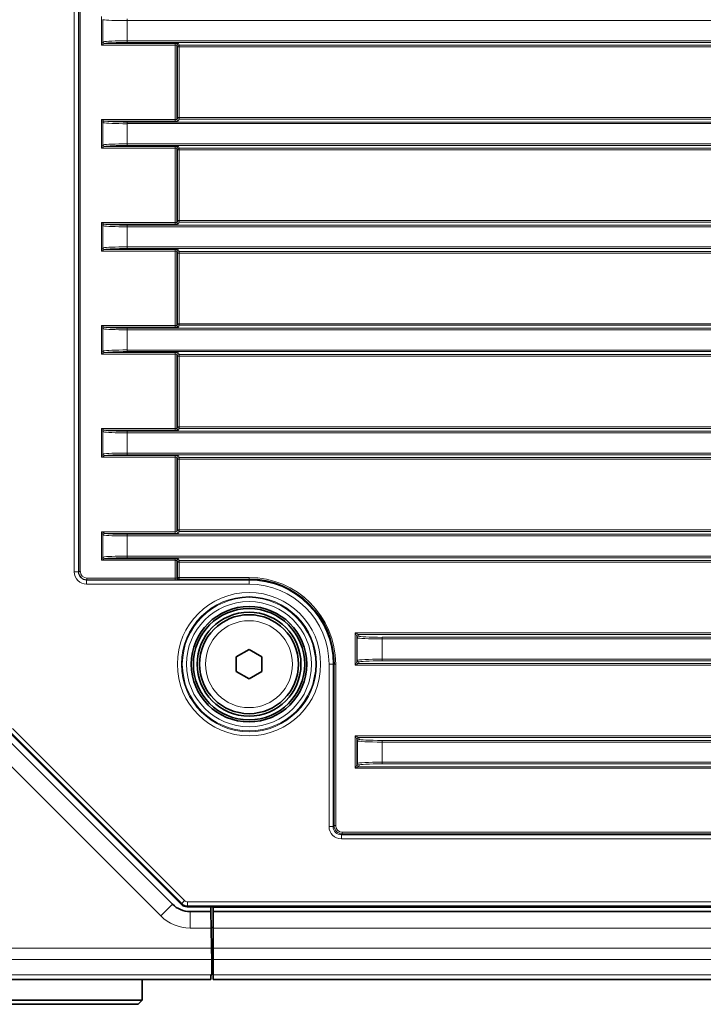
# Model space of a CAD drawing. Header units: millimetres. Extents: x 0 to 1118, y 0 to 864.
# Tile 114 of 172: x 791 to 812, y 313 to 343. Entities that reach past the tile are written whole.
import ezdxf

# ---------------------------------------------------------------- set-up
doc = ezdxf.new("R2010")
doc.units = ezdxf.units.MM
doc.layers.add('ALPHAREV', color=7, linetype='Continuous', lineweight=25)
doc.styles.add('SLDTEXTSTYLE0', font='TXT', dxfattribs={"width": 0.605})
doc.dimstyles.new('SLDDIMSTYLE0', dxfattribs={"dimtxt": 3.175, "dimasz": 4.572, "dimexe": 0, "dimexo": 0.0625, "dimgap": 0.79375, "dimtad": 0, "dimtih": 1, "dimtoh": 1, "dimdec": 1, "dimlfac": 4, "dimrnd": 1e-09, "dimzin": 12, "dimdsep": 46, "dimtxsty": 'SLDTEXTSTYLE0', "dimsah": 1, "dimcen": 0.09, "dimadec": 0, "dimazin": 3, "dimtfac": 1, "dimtofl": 0, "dimtmove": 0, "dimatfit": 3, "dimfxl": 1, "dimfrac": 2, "dimtolj": 1, "dimtzin": 12, "dimarcsym": 0})

# ---------------------------------------------------------------- blocks, each defined once
blk = doc.blocks.new('_D_17')
at = {"layer": 'ALPHAREV'}
for p, q in [((817.763, 358.336), (766.132, 358.336)), ((767.732, 358.336), (767.732, 338.686)), ((770.158, 337.958), (769.066, 337.958)), ((769.066, 337.958), (769.066, 333.085)), ((776.221, 337.958), (777.313, 337.958)), ((777.313, 337.958), (777.313, 333.085)), ((769.066, 333.085), (770.158, 333.085)), ((777.313, 333.085), (776.221, 333.085)), ((767.732, 312.707), (767.732, 332.358)), ((787.893, 312.707), (766.132, 312.707))]:
    blk.add_line(p, q, dxfattribs=at)
for points in [[(767.732, 358.336), (766.97, 353.764), (768.494, 353.764)], [(767.732, 312.707), (768.494, 317.279), (766.97, 317.279)]]:
    blk.add_solid(points, dxfattribs=at)
at = {"layer": 'ALPHAREV', "char_height": 3.175, "attachment_point": 1, "style": 'SLDTEXTSTYLE0'}
for s, insert in [('182.5', (757.061, 337.178)), ('7.2', (770.158, 337.178))]:
    blk.add_mtext(s, dxfattribs=dict(at, insert=insert))
blk = doc.blocks.new('_D_18')
at = {"layer": 'ALPHAREV'}
for p, q in [((817.763, 358.336), (748.711, 358.336)), ((750.311, 358.336), (750.311, 330.617)), ((752.737, 329.889), (751.645, 329.889)), ((751.645, 329.889), (751.645, 325.016)), ((758.8, 329.889), (759.891, 329.889)), ((759.891, 329.889), (759.891, 325.016)), ((751.645, 325.016), (752.737, 325.016)), ((759.891, 325.016), (758.8, 325.016)), ((750.311, 296.569), (750.311, 324.289)), ((784.532, 296.569), (748.711, 296.569))]:
    blk.add_line(p, q, dxfattribs=at)
for points in [[(750.311, 358.336), (749.549, 353.764), (751.073, 353.764)], [(750.311, 296.569), (751.073, 301.141), (749.549, 301.141)]]:
    blk.add_solid(points, dxfattribs=at)
at = {"layer": 'ALPHAREV', "char_height": 3.175, "attachment_point": 1, "style": 'SLDTEXTSTYLE0'}
for s, insert in [('247.1', (739.64, 329.109)), ('9.7', (752.737, 329.109))]:
    blk.add_mtext(s, dxfattribs=dict(at, insert=insert))

msp = doc.modelspace()

# ---------------------------------------------------------------- linework, layer by layer
at = {"color": 7, "linetype": 'Continuous', "lineweight": 18}
for p, q in [((792.583, 325.822), (792.583, 396.093)), ((792.708, 396.093), (792.708, 325.822)), ((792.716, 325.83), (792.716, 396.085)), ((792.766, 396.085), (792.766, 325.83)), ((793.404, 341.795), (793.404, 342.662)), ((793.453, 342.565), (793.453, 341.892)), ((794.184, 342.535), (794.184, 342.585)), ((983.327, 342.535), (794.184, 342.535)), ((794.184, 342.535), (794.184, 341.922)), ((793.404, 341.795), (793.453, 341.892)), ((793.505, 341.844), (795.644, 341.844)), ((794.184, 341.922), (983.327, 341.922)), ((794.184, 341.872), (794.184, 341.922)), ((983.327, 341.872), (794.184, 341.872)), ((795.644, 341.844), (795.644, 341.795)), ((793.501, 341.843), (793.404, 341.795)), ((795.644, 341.795), (793.404, 341.795)), ((795.644, 339.537), (795.644, 341.795)), ((795.694, 341.789), (795.694, 339.543)), ((795.711, 341.738), (795.694, 341.789)), ((795.711, 339.594), (795.711, 341.738)), ((795.761, 341.738), (795.711, 341.738)), ((795.744, 341.839), (795.761, 341.787)), ((795.761, 341.787), (812.816, 341.787)), ((795.761, 341.738), (795.761, 341.787)), ((795.761, 341.738), (795.761, 339.594)), ((812.816, 341.738), (795.761, 341.738)), ((793.404, 339.537), (793.501, 339.489)), ((793.404, 339.537), (795.644, 339.537)), ((793.453, 339.44), (793.404, 339.537)), ((793.404, 338.67), (793.404, 339.537)), ((795.644, 339.488), (793.505, 339.488)), ((794.184, 339.46), (983.327, 339.46)), ((794.184, 339.41), (794.184, 339.46)), ((795.644, 339.488), (795.644, 339.537)), ((795.694, 339.543), (795.711, 339.594)), ((795.761, 339.594), (795.711, 339.594)), ((795.761, 339.545), (795.744, 339.493)), ((795.761, 339.545), (795.761, 339.594)), ((795.761, 339.594), (812.816, 339.594)), ((812.816, 339.545), (795.761, 339.545)), ((793.453, 339.44), (793.453, 338.767)), ((983.327, 339.41), (794.184, 339.41)), ((794.184, 339.41), (794.184, 338.797)), ((793.404, 338.67), (793.453, 338.767)), ((793.501, 338.718), (793.404, 338.67)), ((795.644, 338.67), (793.404, 338.67)), ((793.505, 338.719), (795.644, 338.719)), ((794.184, 338.797), (983.327, 338.797)), ((794.184, 338.747), (794.184, 338.797)), ((983.327, 338.747), (794.184, 338.747)), ((795.644, 338.719), (795.644, 338.67)), ((795.644, 336.412), (795.644, 338.67)), ((795.694, 338.664), (795.694, 336.418)), ((795.711, 338.613), (795.694, 338.664)), ((795.711, 336.469), (795.711, 338.613)), ((795.761, 338.613), (795.711, 338.613)), ((795.744, 338.714), (795.761, 338.662)), ((795.761, 338.662), (812.816, 338.662)), ((795.761, 338.613), (795.761, 338.662)), ((795.761, 338.613), (795.761, 336.469)), ((812.816, 338.613), (795.761, 338.613)), ((793.404, 336.412), (793.501, 336.364)), ((793.404, 336.412), (795.644, 336.412)), ((793.453, 336.315), (793.404, 336.412)), ((793.404, 335.545), (793.404, 336.412)), ((793.453, 336.315), (793.453, 335.642)), ((795.644, 336.363), (793.505, 336.363)), ((794.184, 336.335), (983.327, 336.335)), ((794.184, 336.285), (794.184, 336.335)), ((983.327, 336.285), (794.184, 336.285)), ((794.184, 336.285), (794.184, 335.672)), ((795.644, 336.363), (795.644, 336.412)), ((795.694, 336.418), (795.711, 336.469)), ((795.761, 336.469), (795.711, 336.469)), ((795.761, 336.42), (795.744, 336.368)), ((795.761, 336.42), (795.761, 336.469)), ((795.761, 336.469), (812.816, 336.469)), ((812.816, 336.42), (795.761, 336.42)), ((793.404, 335.545), (793.453, 335.642)), ((793.501, 335.593), (793.404, 335.545)), ((793.505, 335.594), (795.644, 335.594)), ((794.184, 335.672), (983.327, 335.672)), ((794.184, 335.622), (794.184, 335.672)), ((983.327, 335.622), (794.184, 335.622)), ((795.644, 335.594), (795.644, 335.545)), ((795.744, 335.589), (795.761, 335.537)), ((795.644, 335.545), (793.404, 335.545)), ((795.644, 333.287), (795.644, 335.545)), ((795.694, 335.539), (795.694, 333.293)), ((795.711, 335.488), (795.694, 335.539)), ((795.711, 333.344), (795.711, 335.488)), ((795.761, 335.488), (795.711, 335.488)), ((795.761, 335.537), (812.816, 335.537)), ((795.761, 335.488), (795.761, 335.537)), ((795.761, 335.488), (795.761, 333.344)), ((812.816, 335.488), (795.761, 335.488)), ((793.404, 333.287), (793.501, 333.239)), ((793.404, 333.287), (795.644, 333.287)), ((793.453, 333.19), (793.404, 333.287)), ((793.404, 332.42), (793.404, 333.287)), ((793.453, 333.19), (793.453, 332.517)), ((795.644, 333.238), (793.505, 333.238)), ((794.184, 333.21), (983.327, 333.21)), ((794.184, 333.16), (794.184, 333.21)), ((795.644, 333.238), (795.644, 333.287)), ((795.694, 333.293), (795.711, 333.344)), ((795.761, 333.344), (795.711, 333.344)), ((795.761, 333.295), (795.744, 333.243)), ((795.761, 333.295), (795.761, 333.344)), ((795.761, 333.344), (812.816, 333.344)), ((812.816, 333.295), (795.761, 333.295)), ((983.327, 333.16), (794.184, 333.16)), ((794.184, 333.16), (794.184, 332.547)), ((793.404, 332.42), (793.453, 332.517)), ((793.501, 332.468), (793.404, 332.42)), ((795.644, 332.42), (793.404, 332.42)), ((793.505, 332.469), (795.644, 332.469)), ((794.184, 332.547), (983.327, 332.547)), ((794.184, 332.497), (794.184, 332.547)), ((983.327, 332.497), (794.184, 332.497)), ((795.644, 332.469), (795.644, 332.42)), ((795.644, 330.162), (795.644, 332.42)), ((795.694, 332.414), (795.694, 330.168)), ((795.711, 332.363), (795.694, 332.414)), ((795.711, 330.219), (795.711, 332.363)), ((795.761, 332.363), (795.711, 332.363)), ((795.744, 332.464), (795.761, 332.412)), ((795.761, 332.412), (812.816, 332.412)), ((795.761, 332.363), (795.761, 332.412)), ((795.761, 332.363), (795.761, 330.219)), ((812.816, 332.363), (795.761, 332.363)), ((795.694, 330.168), (795.711, 330.219)), ((795.761, 330.219), (795.711, 330.219)), ((795.761, 330.17), (795.761, 330.219)), ((795.761, 330.219), (812.816, 330.219)), ((793.404, 330.162), (793.501, 330.114)), ((793.404, 330.162), (795.644, 330.162)), ((793.453, 330.065), (793.404, 330.162)), ((793.404, 329.295), (793.404, 330.162)), ((793.453, 330.065), (793.453, 329.392)), ((795.644, 330.113), (793.505, 330.113)), ((794.184, 330.085), (983.327, 330.085)), ((794.184, 330.035), (794.184, 330.085)), ((983.327, 330.035), (794.184, 330.035)), ((794.184, 330.035), (794.184, 329.422)), ((795.644, 330.113), (795.644, 330.162)), ((795.761, 330.17), (795.744, 330.118)), ((812.816, 330.17), (795.761, 330.17)), ((793.404, 329.295), (793.453, 329.392)), ((793.501, 329.343), (793.404, 329.295)), ((793.505, 329.344), (795.644, 329.344)), ((794.184, 329.422), (983.327, 329.422)), ((794.184, 329.372), (794.184, 329.422)), ((983.327, 329.372), (794.184, 329.372)), ((795.644, 329.344), (795.644, 329.295)), ((795.744, 329.339), (795.761, 329.287)), ((795.644, 329.295), (793.404, 329.295)), ((795.644, 327.037), (795.644, 329.295)), ((795.694, 329.289), (795.694, 327.043)), ((795.711, 329.238), (795.694, 329.289)), ((795.711, 327.094), (795.711, 329.238)), ((795.761, 329.238), (795.711, 329.238)), ((795.761, 329.287), (981.75, 329.287)), ((795.761, 329.287), (795.761, 329.238)), ((795.761, 329.238), (795.761, 327.094)), ((981.75, 329.238), (795.761, 329.238)), ((793.404, 327.037), (793.501, 326.989)), ((793.404, 327.037), (795.644, 327.037)), ((793.453, 326.94), (793.404, 327.037)), ((793.404, 326.17), (793.404, 327.037)), ((793.453, 326.94), (793.453, 326.267)), ((795.644, 326.988), (793.505, 326.988)), ((794.184, 326.91), (794.184, 326.96)), ((794.184, 326.96), (983.327, 326.96)), ((795.644, 326.988), (795.644, 327.037)), ((795.694, 327.043), (795.711, 327.094)), ((795.761, 327.094), (795.711, 327.094)), ((795.761, 327.045), (795.744, 326.993)), ((795.761, 327.094), (795.761, 327.045)), ((795.761, 327.094), (981.75, 327.094)), ((981.75, 327.045), (795.761, 327.045)), ((983.327, 326.91), (794.184, 326.91)), ((794.184, 326.91), (794.184, 326.297)), ((793.404, 326.17), (793.453, 326.267)), ((793.501, 326.218), (793.404, 326.17)), ((795.644, 326.17), (793.404, 326.17)), ((793.505, 326.219), (795.644, 326.219)), ((794.184, 326.297), (983.327, 326.297)), ((794.184, 326.247), (794.184, 326.297)), ((983.327, 326.247), (794.184, 326.247)), ((795.644, 326.219), (795.644, 326.17)), ((795.644, 325.63), (795.644, 326.17)), ((795.694, 326.164), (795.694, 325.632)), ((795.711, 326.113), (795.694, 326.164)), ((795.711, 325.649), (795.711, 326.113)), ((795.711, 326.113), (795.761, 326.113)), ((795.744, 326.214), (795.761, 326.162)), ((795.761, 326.162), (981.75, 326.162)), ((795.761, 326.162), (795.761, 326.113)), ((795.761, 326.113), (795.761, 325.649)), ((981.75, 326.113), (795.761, 326.113)), ((792.583, 325.822), (792.708, 325.822)), ((792.708, 325.822), (792.716, 325.83)), ((792.766, 325.83), (792.716, 325.83)), ((792.966, 325.58), (792.958, 325.572)), ((792.958, 325.447), (792.958, 325.572)), ((792.958, 325.572), (797.881, 325.572)), ((797.881, 325.447), (792.958, 325.447)), ((792.966, 325.63), (795.644, 325.63)), ((792.966, 325.63), (792.966, 325.58)), ((795.644, 325.58), (792.966, 325.58)), ((795.644, 325.63), (795.644, 325.58)), ((795.694, 325.632), (795.711, 325.649)), ((795.711, 325.649), (795.761, 325.649)), ((795.761, 325.599), (795.744, 325.582)), ((795.761, 325.599), (795.761, 325.649)), ((795.761, 325.649), (797.881, 325.649)), ((797.881, 325.599), (795.761, 325.599)), ((797.881, 325.599), (797.881, 325.649)), ((797.881, 325.599), (797.881, 325.572)), ((797.881, 325.447), (797.881, 325.572)), ((801.1, 322.988), (801.1, 323.969)), ((801.15, 323.87), (801.1, 323.969)), ((801.1, 323.969), (801.2, 323.92)), ((801.1, 323.969), (976.412, 323.969)), ((801.166, 323.821), (801.15, 323.869)), ((801.15, 323.869), (801.15, 323.088)), ((801.166, 323.136), (801.166, 323.821)), ((976.312, 323.92), (801.2, 323.92)), ((801.2, 323.919), (801.216, 323.871)), ((801.916, 323.785), (801.916, 323.835)), ((801.916, 323.835), (975.596, 323.835)), ((975.596, 323.785), (801.916, 323.785)), ((801.916, 323.785), (801.916, 323.172)), ((801.1, 322.988), (801.15, 323.087)), ((801.2, 323.037), (801.1, 322.988)), ((801.15, 323.088), (801.166, 323.136)), ((801.216, 323.086), (801.2, 323.038)), ((801.2, 323.037), (976.312, 323.037)), ((801.916, 323.122), (801.916, 323.172)), ((801.916, 323.172), (975.596, 323.172)), ((975.596, 323.122), (801.916, 323.122)), ((800.308, 318.097), (800.308, 323.02)), ((800.308, 323.02), (800.433, 323.02)), ((800.433, 323.02), (800.433, 318.097)), ((800.46, 323.02), (800.433, 323.02)), ((800.46, 318.124), (800.46, 323.02)), ((800.46, 323.02), (800.51, 323.02)), ((800.51, 323.02), (800.51, 318.124)), ((976.412, 322.988), (801.1, 322.988)), ((795.841, 315.765), (790.626, 320.98)), ((790.714, 321.068), (795.929, 315.853)), ((801.102, 319.863), (801.102, 320.844)), ((801.152, 320.745), (801.102, 320.844)), ((801.102, 320.844), (801.202, 320.795)), ((801.102, 320.844), (976.41, 320.844)), ((801.168, 320.696), (801.152, 320.744)), ((801.152, 320.744), (801.152, 319.963)), ((801.168, 320.011), (801.168, 320.696)), ((976.31, 320.795), (801.202, 320.795)), ((801.202, 320.794), (801.218, 320.746)), ((801.918, 320.66), (801.918, 320.71)), ((801.918, 320.71), (975.594, 320.71)), ((975.594, 320.66), (801.918, 320.66)), ((801.918, 320.66), (801.918, 320.047)), ((795.208, 315.386), (790.231, 320.363)), ((801.102, 319.863), (801.152, 319.962)), ((801.202, 319.912), (801.102, 319.863)), ((976.41, 319.863), (801.102, 319.863)), ((801.152, 319.963), (801.168, 320.011)), ((801.218, 319.961), (801.202, 319.913)), ((801.202, 319.912), (976.31, 319.912)), ((801.918, 319.997), (801.918, 320.047)), ((801.918, 320.047), (975.594, 320.047)), ((975.594, 319.997), (801.918, 319.997)), ((800.308, 318.097), (800.433, 318.097)), ((800.433, 318.097), (800.46, 318.124)), ((800.46, 318.124), (800.51, 318.124)), ((800.71, 317.874), (800.683, 317.847)), ((800.683, 317.722), (800.683, 317.847)), ((800.683, 317.847), (976.829, 317.847)), ((976.829, 317.722), (800.683, 317.722)), ((800.71, 317.924), (976.802, 317.924)), ((800.71, 317.924), (800.71, 317.874)), ((976.802, 317.874), (800.71, 317.874)), ((795.561, 315.739), (795.208, 315.386)), ((795.83, 315.738), (795.841, 315.765)), ((795.841, 315.765), (795.929, 315.853)), ((796.018, 315.692), (796.007, 315.665)), ((796.018, 315.817), (981.494, 315.817)), ((796.018, 315.817), (796.018, 315.692)), ((981.494, 315.692), (796.018, 315.692)), ((796.793, 315.645), (980.718, 315.645)), ((796.092, 315.52), (796.092, 315.02)), ((796.734, 315.02), (796.092, 315.02)), ((796.793, 315.02), (980.718, 315.02)), ((790.381, 314.414), (796.744, 314.414)), ((796.743, 314.457), (796.743, 314.532)), ((796.793, 314.414), (980.718, 314.414)), ((796.75, 314.061), (790.381, 314.061)), ((796.793, 314.061), (980.718, 314.061)), ((790.353, 313.604), (796.728, 313.604)), ((796.793, 313.604), (980.718, 313.604))]:
    msp.add_line(p, q, dxfattribs=at)
at = {"color": 7, "linetype": 'Continuous', "lineweight": 35}
for p, q in [((797.493, 323.243), (797.881, 323.467)), ((797.881, 323.467), (798.268, 323.243)), ((797.493, 322.796), (797.493, 323.243)), ((798.268, 323.243), (798.268, 322.796)), ((797.881, 322.572), (797.493, 322.796)), ((798.268, 322.796), (797.881, 322.572)), ((795.83, 315.738), (790.6, 320.969)), ((790.584, 320.716), (795.561, 315.739)), ((981.505, 315.665), (796.007, 315.665)), ((796.725, 315.52), (796.722, 315.665)), ((796.793, 315.665), (796.793, 315.52)), ((796.092, 315.52), (796.725, 315.52)), ((796.725, 315.52), (796.734, 315.02)), ((796.793, 315.52), (796.793, 315.02)), ((796.793, 315.52), (980.718, 315.52)), ((796.733, 315.032), (796.793, 315.032)), ((796.734, 315.02), (796.744, 314.414)), ((796.793, 315.02), (796.793, 314.414)), ((796.793, 314.532), (796.742, 314.532)), ((796.743, 314.457), (796.745, 314.532)), ((796.744, 314.414), (796.75, 314.061)), ((796.793, 314.414), (796.793, 314.061)), ((796.758, 313.604), (796.75, 314.061)), ((796.753, 313.907), (796.793, 313.907)), ((796.793, 314.061), (796.793, 313.604)), ((796.728, 313.604), (796.726, 313.457)), ((796.728, 313.604), (796.743, 313.604)), ((796.743, 313.604), (796.758, 313.604)), ((796.793, 313.604), (796.793, 313.457)), ((796.726, 313.457), (790.355, 313.457)), ((794.643, 312.832), (794.643, 313.457)), ((796.793, 313.457), (980.718, 313.457)), ((789.368, 312.832), (792.006, 312.832)), ((792.006, 312.707), (789.493, 312.707)), ((792.006, 312.832), (794.643, 312.832)), ((794.518, 312.707), (792.006, 312.707)), ((794.518, 312.707), (794.643, 312.832))]:
    msp.add_line(p, q, dxfattribs=at)
at = {"color": 7, "linetype": 'Continuous', "lineweight": 18}
for radius in [2.173, 2.048, 2.022, 1.897, 1.318]:
    msp.add_circle((797.881, 323.02), radius, dxfattribs=at)
at = {"color": 7, "linetype": 'Continuous', "lineweight": 35}
for radius in [1.75, 1.688, 1.575, 1.5]:
    msp.add_circle((797.881, 323.02), radius, dxfattribs=at)
at = {"color": 7, "linetype": 'Continuous', "lineweight": 18}
for centre, radius, start, end in [((793.504, 341.895), 0.0517, 183.1474, 266.8526), ((793.507, 341.894), 0.05, 180.0303, 268.3119), ((795.744, 341.789), 0.05, 90.0264, 179.9038), ((795.761, 341.737), 0.05, 90.0264, 179.9038), ((793.504, 339.437), 0.0517, 93.1474, 176.8526), ((793.507, 339.438), 0.05, 91.6881, 179.9697), ((795.744, 339.543), 0.05, 180.0962, 269.9736), ((795.761, 339.595), 0.05, 180.0962, 269.9736), ((793.504, 338.77), 0.0517, 183.1474, 266.8526), ((793.507, 338.769), 0.05, 180.0303, 268.3119), ((795.744, 338.664), 0.05, 90.0264, 179.9038), ((795.761, 338.612), 0.05, 90.0264, 179.9038), ((793.504, 336.312), 0.0517, 93.1474, 176.8526), ((793.507, 336.313), 0.05, 91.6881, 179.9697), ((795.744, 336.418), 0.05, 180.0962, 269.9736), ((795.761, 336.47), 0.05, 180.0962, 269.9736), ((793.504, 335.645), 0.0517, 183.1474, 266.8526), ((793.507, 335.644), 0.05, 180.0303, 268.3119), ((795.744, 335.539), 0.05, 90.0264, 179.9038), ((795.761, 335.487), 0.05, 90.0264, 179.9038), ((793.504, 333.187), 0.0517, 93.1474, 176.8526), ((793.507, 333.188), 0.05, 91.6881, 179.9697), ((795.744, 333.293), 0.05, 180.0962, 269.9736), ((795.761, 333.345), 0.05, 180.0962, 269.9736), ((793.504, 332.52), 0.0517, 183.1474, 266.8526), ((793.507, 332.519), 0.05, 180.0303, 268.3119), ((795.744, 332.414), 0.05, 90.0264, 179.9038), ((795.761, 332.362), 0.05, 90.0264, 179.9038), ((795.761, 330.22), 0.05, 180.0962, 269.9736), ((793.504, 330.062), 0.0517, 93.1474, 176.8526), ((793.507, 330.063), 0.05, 91.6881, 179.9697), ((795.744, 330.168), 0.05, 180.0962, 269.9736), ((793.504, 329.395), 0.0517, 183.1474, 266.8526), ((793.507, 329.394), 0.05, 180.0303, 268.3119), ((795.744, 329.289), 0.05, 90.0264, 179.9038), ((795.761, 329.237), 0.05, 90.0264, 179.9038), ((793.504, 326.937), 0.0517, 93.1474, 176.8526), ((793.507, 326.938), 0.05, 91.6881, 179.9697), ((795.744, 327.043), 0.05, 180.0962, 269.9736), ((795.761, 327.095), 0.05, 180.0962, 269.9736), ((793.504, 326.27), 0.0517, 183.1474, 266.8526), ((793.507, 326.269), 0.05, 180.0303, 268.3119), ((795.744, 326.164), 0.05, 90.0264, 179.9038), ((795.761, 326.112), 0.05, 90.0264, 179.9038), ((795.744, 325.632), 0.05, 180.0204, 269.9796), ((795.761, 325.649), 0.05, 180.0204, 269.9796), ((797.881, 323.02), 2.629, 0, 90), ((797.881, 323.02), 2.552, 0, 90), ((797.881, 323.02), 2.427, 0, 90), ((801.2, 323.869), 0.0501, 90.1836, 179.8164), ((801.2, 323.869), 0.05, 90.0264, 179.9038), ((801.216, 323.821), 0.05, 90.0264, 179.9038), ((801.2, 323.088), 0.05, 180.0962, 269.9736), ((801.2, 323.088), 0.0501, 180.1836, 269.8164), ((801.216, 323.136), 0.05, 180.0962, 269.9736), ((801.202, 320.744), 0.0501, 90.1836, 179.8164), ((801.202, 320.744), 0.05, 90.0264, 179.9038), ((801.218, 320.696), 0.05, 90.0264, 179.9038), ((801.202, 319.963), 0.05, 180.0962, 269.9736), ((801.202, 319.963), 0.0501, 180.1836, 269.8164), ((801.218, 320.011), 0.05, 180.0962, 269.9736), ((796.018, 315.942), 0.25, 225.0081, 269.9919), ((796.092, 316.27), 1.25, 225, 270)]:
    msp.add_arc(centre, radius, start, end, dxfattribs=at)
at = {"color": 7, "linetype": 'Continuous', "lineweight": 35}
for centre, radius, start, end in [((797.881, 323.02), 2.579, 0, 90), ((796.092, 316.27), 0.75, 225, 270)]:
    msp.add_arc(centre, radius, start, end, dxfattribs=at)
at = {"color": 7, "linetype": 'Continuous', "lineweight": 18}
for centre, major_axis, ratio, start_param, end_param in [((794.184, 342.571), (0.75, 0), 0.048914, 3.386559, 4.712389), ((794.184, 341.886), (0.75, 0), 0.048914, 1.570796, 2.896627), ((794.184, 341.836), (0.7, 0), 0.052408, 1.570796, 2.896627), ((795.644, 341.839), (0.1, 0), 0.052408, 0.017453, 1.570796), ((795.644, 341.789), (0.05, 0), 0.104816, 0.017453, 1.570796), ((794.184, 339.496), (0.7, 0), 0.052408, 3.386559, 4.712389), ((795.644, 339.543), (0.05, 0), 0.104816, 4.712389, 6.265732), ((795.644, 339.493), (0.1, 0), 0.052408, 4.712389, 6.265732), ((794.184, 339.446), (0.75, 0), 0.048914, 3.386559, 4.712389), ((794.184, 338.761), (0.75, 0), 0.048914, 1.570796, 2.896627), ((794.184, 338.711), (0.7, 0), 0.052408, 1.570796, 2.896627), ((795.644, 338.714), (0.1, 0), 0.052408, 0.017453, 1.570796), ((795.644, 338.664), (0.05, 0), 0.104816, 0.017453, 1.570796), ((794.184, 336.321), (0.75, 0), 0.048914, 3.386559, 4.712389), ((794.184, 336.371), (0.7, 0), 0.052408, 3.386559, 4.712389), ((795.644, 336.418), (0.05, 0), 0.104816, 4.712389, 6.265732), ((795.644, 336.368), (0.1, 0), 0.052408, 4.712389, 6.265732), ((794.184, 335.636), (0.75, 0), 0.048914, 1.570796, 2.896627), ((794.184, 335.586), (0.7, 0), 0.052408, 1.570796, 2.896627), ((795.644, 335.589), (0.1, 0), 0.052408, 0.017453, 1.570796), ((795.644, 335.539), (0.05, 0), 0.104816, 0.017453, 1.570796), ((794.184, 333.196), (0.75, 0), 0.048914, 3.386559, 4.712389), ((794.184, 333.246), (0.7, 0), 0.052408, 3.386559, 4.712389), ((795.644, 333.293), (0.05, 0), 0.104816, 4.712389, 6.265732), ((795.644, 333.243), (0.1, 0), 0.052408, 4.712389, 6.265732), ((794.184, 332.511), (0.75, 0), 0.048914, 1.570796, 2.896627), ((794.184, 332.461), (0.7, 0), 0.052408, 1.570796, 2.896627), ((795.644, 332.464), (0.1, 0), 0.052408, 0.017453, 1.570796), ((795.644, 332.414), (0.05, 0), 0.104816, 0.017453, 1.570796), ((794.184, 330.071), (0.75, 0), 0.048914, 3.386559, 4.712389), ((794.184, 330.121), (0.7, 0), 0.052408, 3.386559, 4.712389), ((795.644, 330.168), (0.05, 0), 0.104816, 4.712389, 6.265732), ((795.644, 330.118), (0.1, 0), 0.052408, 4.712389, 6.265732), ((794.184, 329.386), (0.75, 0), 0.048914, 1.570796, 2.896627), ((794.184, 329.336), (0.7, 0), 0.052408, 1.570796, 2.896627), ((795.644, 329.339), (0.1, 0), 0.052408, 0.017453, 1.570796), ((795.644, 329.289), (0.05, 0), 0.104816, 0.017453, 1.570796), ((794.184, 326.946), (0.75, 0), 0.048914, 3.386559, 4.712389), ((794.184, 326.996), (0.7, 0), 0.052408, 3.386559, 4.712389), ((795.644, 327.043), (0.05, 0), 0.104816, 4.712389, 6.265732), ((795.644, 326.993), (0.1, 0), 0.052408, 4.712389, 6.265732), ((794.184, 326.261), (0.75, 0), 0.048914, 1.570796, 2.896627), ((794.184, 326.211), (0.7, 0), 0.052408, 1.570796, 2.896627), ((795.644, 326.214), (0.1, 0), 0.052408, 0.017453, 1.570796), ((795.644, 326.164), (0.05, 0), 0.104816, 0.017453, 1.570796), ((792.958, 325.822), (0.265, 0.265), 0.999695, 2.356347, 3.926839), ((792.958, 325.822), (0.177, 0.177), 0.999391, 2.356347, 3.926839), ((792.966, 325.83), (0.177, 0.177), 0.999817, 2.356347, 3.926839), ((792.966, 325.83), (0.141, 0.141), 0.999695, 2.356347, 3.926839), ((795.644, 325.632), (0.05, 0), 0.03491, 4.712389, 6.265732), ((795.644, 325.582), (0.1, 0), 0.017455, 4.712389, 6.265732), ((801.1, 323.869), (0.05, 0), 0.104816, 0.017453, 0.05236), ((801.916, 323.821), (0.75, 0), 0.048914, 3.159046, 4.712389), ((801.1, 323.919), (0.1, 0), 0.052408, 0.017453, 0.05236), ((801.916, 323.871), (0.7, 0), 0.052408, 3.159046, 4.712389), ((801.1, 323.088), (0.05, 0), 0.104816, 6.230825, 6.265732), ((801.916, 323.136), (0.75, 0), 0.048914, 1.570796, 3.124139), ((801.1, 323.038), (0.1, 0), 0.052408, 6.230825, 6.265732), ((801.916, 323.086), (0.7, 0), 0.052408, 1.570796, 3.124139), ((801.102, 320.744), (0.05, 0), 0.104816, 0.017453, 0.05236), ((801.918, 320.696), (0.75, 0), 0.048914, 3.159046, 4.712389), ((801.102, 320.794), (0.1, 0), 0.052408, 0.017453, 0.05236), ((801.918, 320.746), (0.7, 0), 0.052408, 3.159046, 4.712389), ((801.102, 319.963), (0.05, 0), 0.104816, 6.230825, 6.265732), ((801.918, 320.011), (0.75, 0), 0.048914, 1.570796, 3.124139), ((801.102, 319.913), (0.1, 0), 0.052408, 6.230825, 6.265732), ((801.918, 319.961), (0.7, 0), 0.052408, 1.570796, 3.124139), ((800.683, 318.097), (0.265, 0.265), 0.999695, 2.356347, 3.926839), ((800.683, 318.097), (0.177, 0.177), 0.999391, 2.356347, 3.926839), ((800.71, 318.124), (0.177, 0.177), 0.999817, 2.356347, 3.926839), ((800.71, 318.124), (0.141, 0.141), 0.999695, 2.356347, 3.926839), ((796.018, 315.942), (0.048, 0.116), 0.999599, 2.749036, 3.53415)]:
    msp.add_ellipse(centre, major_axis=major_axis, ratio=ratio, start_param=start_param, end_param=end_param, dxfattribs=at)
at = {"color": 7, "linetype": 'Continuous', "lineweight": 35}
msp.add_ellipse((796.007, 315.915), major_axis=(0.096, 0.231), ratio=0.999599, start_param=2.749036, end_param=3.53415, dxfattribs=at)
at = {"color": 7, "linetype": 'Continuous', "lineweight": 18}
for points in [[(793.453, 341.892), (793.454, 341.893), (793.455, 341.894), (793.457, 341.894)], [(793.505, 341.844), (793.504, 341.844), (793.503, 341.844), (793.501, 341.843)], [(793.501, 339.489), (793.503, 339.488), (793.504, 339.488), (793.505, 339.488)], [(793.457, 339.438), (793.455, 339.438), (793.454, 339.439), (793.453, 339.44)], [(793.453, 338.767), (793.454, 338.768), (793.455, 338.769), (793.457, 338.769)], [(793.505, 338.719), (793.504, 338.719), (793.503, 338.719), (793.501, 338.718)], [(793.457, 336.313), (793.455, 336.313), (793.454, 336.314), (793.453, 336.315)], [(793.501, 336.364), (793.503, 336.363), (793.504, 336.363), (793.505, 336.363)], [(793.453, 335.642), (793.454, 335.643), (793.455, 335.644), (793.457, 335.644)], [(793.505, 335.594), (793.504, 335.594), (793.503, 335.594), (793.501, 335.593)], [(793.457, 333.188), (793.455, 333.188), (793.454, 333.189), (793.453, 333.19)], [(793.501, 333.239), (793.503, 333.238), (793.504, 333.238), (793.505, 333.238)], [(793.453, 332.517), (793.454, 332.518), (793.455, 332.519), (793.457, 332.519)], [(793.505, 332.469), (793.504, 332.469), (793.503, 332.469), (793.501, 332.468)], [(793.457, 330.063), (793.455, 330.063), (793.454, 330.064), (793.453, 330.065)], [(793.501, 330.114), (793.503, 330.113), (793.504, 330.113), (793.505, 330.113)], [(793.453, 329.392), (793.454, 329.393), (793.455, 329.394), (793.457, 329.394)], [(793.505, 329.344), (793.504, 329.344), (793.503, 329.344), (793.501, 329.343)], [(793.457, 326.938), (793.455, 326.938), (793.454, 326.939), (793.453, 326.94)], [(793.501, 326.989), (793.503, 326.988), (793.504, 326.988), (793.505, 326.988)], [(793.453, 326.267), (793.454, 326.268), (793.455, 326.269), (793.457, 326.269)], [(793.505, 326.219), (793.504, 326.219), (793.503, 326.219), (793.501, 326.218)]]:
    msp.add_open_spline(points, degree=3, dxfattribs=at)

# ---------------------------------------------------------------- dimensions: what is measured, and where the dimension line sits
at = {"layer": 'ALPHAREV'}
for base, p1, picture, middle in [((750.311, 358.336), (786.132, 296.569), '_D_18', (750.311, 327.453)), ((767.732, 358.336), (789.493, 312.707), '_D_17', (767.732, 335.522))]:
    dim = msp.add_linear_dim(base=base, p1=p1, p2=(819.363, 358.336), angle=90, dimstyle='SLDDIMSTYLE0', dxfattribs=at)
    dim.commit()
    dim.dimension.update_dxf_attribs({"geometry": picture, "text_midpoint": middle, "dimtype": 160})

doc.saveas('drawing.dxf')
